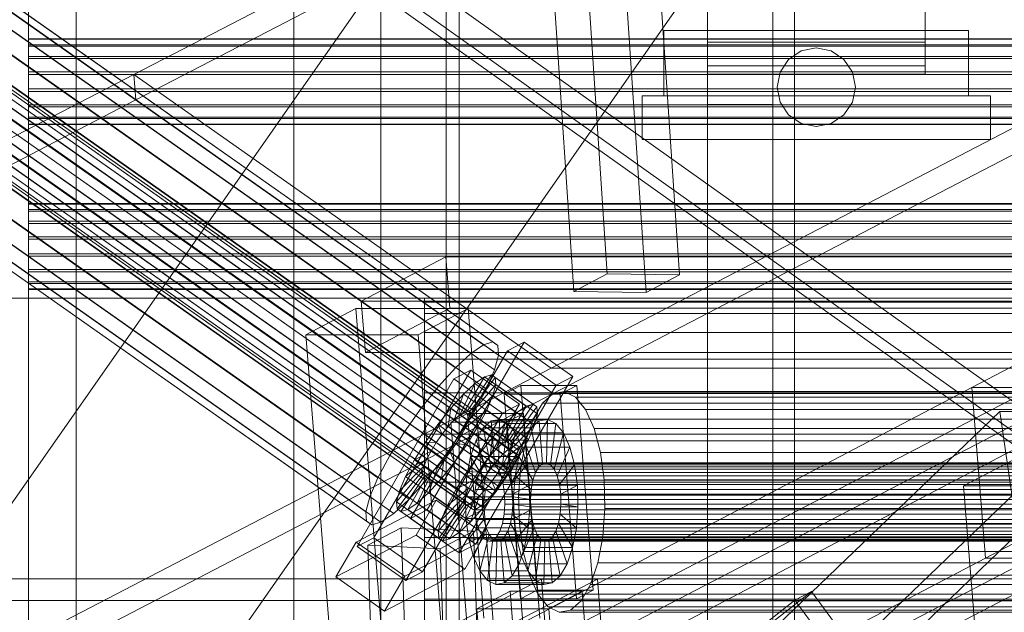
# Model space of a CAD drawing. Header units: millimetres. Extents: x -4738 to 65662, y -68080 to 6847.
# Tile 156 of 256: x -1498 to -1272, y -33972 to -33836. Entities that reach past the tile are written whole.
import ezdxf

# ---------------------------------------------------------------- set-up
doc = ezdxf.new("R2010")
doc.units = ezdxf.units.MM
for name, color, linetype, lineweight in [('COTAS_O', 1, 'Continuous', 0), ('frontal_briquetadora', 7, 'Continuous', 0), ('frontal_C03', 7, 'Continuous', 0), ('frontal_C10', 7, 'Continuous', 0), ('frontal_dosificador', 7, 'Continuous', 0), ('frontal_secador', 7, 'Continuous', 0), ('frontal_tolva', 7, 'Continuous', 0)]:
    doc.layers.add(name, color=color, linetype=linetype, lineweight=lineweight)
doc.dimstyles.new('R19_100', dxfattribs={"dimtxt": 250, "dimasz": 150, "dimexe": 150, "dimexo": 80, "dimgap": 100, "dimtad": 1, "dimtih": 1, "dimtoh": 1, "dimdsep": 46, "dimcen": 0.09, "dimadec": 0, "dimazin": 0, "dimtfac": 1, "dimtdec": 4, "dimtofl": 0, "dimtmove": 0, "dimatfit": 3, "dimfxl": 1, "dimtolj": 1, "dimtzin": 0, "dimarcsym": 0})

# ---------------------------------------------------------------- blocks, each defined once
blk = doc.blocks.new('DIM_R30_47')
at = {"layer": 'COTAS_O'}
for p, q in [((-1725, -31700), (-1025, -31700)), ((-1025, -31700), (-1070, -31850)), ((-1025, -34400), (-1025, -31700)), ((-1025, -31700), (-980, -31850)), ((-1025, -34400), (-1070, -34250)), ((-1025, -34400), (-980, -34250)), ((-1725, -34400), (-1025, -34400))]:
    blk.add_line(p, q, dxfattribs=at)
blk.add_text('2700 O', height=250, rotation=90, dxfattribs=at).set_placement((-1125, -33050))
blk = doc.blocks.new('DIM_R30_48')
at = {"layer": 'COTAS_O'}
for p, q in [((-1725, -33700), (-1575, -33655)), ((1725, -33700), (1575, -33655)), ((-1725, -34400), (-1725, -33700)), ((-1725, -33700), (1725, -33700)), ((-1725, -33700), (-1575, -33745)), ((1725, -33700), (1575, -33745)), ((1725, -34400), (1725, -33700))]:
    blk.add_line(p, q, dxfattribs=at)
blk.add_text('3450 O', height=250, dxfattribs=at).set_placement((0, -33600))
blk = doc.blocks.new('DIM_R30_53')
at = {"layer": 'COTAS_O'}
for p, q in [((-1480, -33670), (-780, -33670)), ((-780, -33670), (-825, -33820)), ((-780, -36000), (-780, -33670)), ((-780, -33670), (-735, -33820)), ((-780, -36000), (-825, -35850)), ((-780, -36000), (-735, -35850)), ((-1480, -36000), (-780, -36000))]:
    blk.add_line(p, q, dxfattribs=at)
blk.add_text('2330 O', height=250, rotation=90, dxfattribs=at).set_placement((-880, -34835))
blk = doc.blocks.new('DIM_R30_55')
at = {"layer": 'COTAS_O'}
for p, q in [((-1400, -33000), (-700, -33000)), ((-700, -33000), (-745, -33150)), ((-700, -36000), (-700, -33000)), ((-700, -33000), (-655, -33150)), ((-700, -36000), (-745, -35850)), ((-700, -36000), (-655, -35850)), ((-1400, -36000), (-700, -36000))]:
    blk.add_line(p, q, dxfattribs=at)
blk.add_text('3000 O', height=250, rotation=90, dxfattribs=at).set_placement((-800, -34500))

msp = doc.modelspace()

# ---------------------------------------------------------------- linework, layer by layer
at = {"layer": 'frontal_briquetadora'}
for p, q in [((-1405, -33900.878), (-1405, -33900)), ((-630, -33900), (-1405, -33900)), ((-1405, -33903.508), (-1405, -33900.878)), ((-630, -33900.878), (-1405, -33900.878)), ((-1405, -33907.878), (-1405, -33903.508)), ((-1260, -33903.508), (-1405, -33903.508)), ((-630, -33907.878), (-1405, -33907.878)), ((-1405, -33913.97), (-1405, -33907.878)), ((-1405, -33921.759), (-1405, -33913.97)), ((-630, -33913.97), (-1405, -33913.97)), ((-1405, -33931.209), (-1405, -33921.759)), ((-630, -33921.759), (-1405, -33921.759)), ((-1405, -33942.282), (-1405, -33931.209)), ((-630, -33931.209), (-1405, -33931.209)), ((-1405, -33954.93), (-1405, -33942.282)), ((-630, -33942.282), (-1405, -33942.282)), ((-1405, -33969.097), (-1405, -33954.93)), ((-630, -33954.93), (-1405, -33954.93)), ((-1405, -33984.725), (-1405, -33969.097)), ((-630, -33969.097), (-1405, -33969.097))]:
    msp.add_line(p, q, dxfattribs=at)
at = {"layer": 'frontal_C03'}
for p, q in [((-1496, -32259.264), (-1496, -34954.179)), ((-1435, -32259.264), (-1435, -34954.179)), ((-1435, -34958.077), (-1435, -32263.162)), ((-1435, -32742.595), (-1435, -35437.51)), ((-1496, -35441.408), (-1496, -32746.492)), ((-1435, -35441.408), (-1435, -32746.492)), ((-1485, -35988), (-1485, -33007.45)), ((-1415, -35988), (-1415, -33007.45)), ((-1485, -35988), (-1485, -33563.95)), ((-1415, -35988), (-1415, -33563.95)), ((-1496, -33841.761), (-1496, -33840.377)), ((-1496, -33840.377), (-1496, -33840.495)), ((1496, -33840.377), (-1496, -33840.377)), ((-1496, -33840.495), (-1496, -33842.096)), ((1496, -33840.495), (-1496, -33840.495)), ((-1496, -33844.435), (-1496, -33841.761)), ((1496, -33841.761), (-1496, -33841.761)), ((-1496, -33842.096), (-1496, -33844.937)), ((1496, -33842.096), (-1496, -33842.096)), ((-1496, -33847.994), (-1496, -33844.435)), ((1496, -33844.435), (-1496, -33844.435)), ((-1496, -33844.937), (-1496, -33848.585)), ((1496, -33844.937), (-1496, -33844.937)), ((-1496, -33851.894), (-1496, -33847.994)), ((-1496, -33847.994), (1496, -33847.994)), ((-1496, -33848.585), (-1496, -33852.485)), ((1496, -33848.585), (-1496, -33848.585)), ((-1496, -33855.542), (-1496, -33851.894)), ((1496, -33851.894), (-1496, -33851.894)), ((-1496, -33852.485), (-1496, -33856.043)), ((1496, -33852.485), (-1496, -33852.485)), ((-1496, -33858.383), (-1496, -33855.542)), ((1496, -33855.542), (-1496, -33855.542)), ((-1496, -33856.043), (-1496, -33858.718)), ((1496, -33856.043), (-1496, -33856.043)), ((-1496, -33859.984), (-1496, -33858.383)), ((1496, -33858.383), (-1496, -33858.383)), ((-1496, -33858.718), (-1496, -33860.101)), ((1496, -33858.718), (-1496, -33858.718)), ((-1496, -33860.101), (-1496, -33859.984)), ((1496, -33859.984), (-1496, -33859.984)), ((1496, -33860.101), (-1496, -33860.101)), ((-1496, -33879.622), (-1496, -33878.238)), ((-1496, -33878.238), (-1496, -33878.356)), ((1496, -33878.238), (-1496, -33878.238)), ((-1496, -33878.356), (-1496, -33879.957)), ((1496, -33878.356), (-1496, -33878.356)), ((-1496, -33882.297), (-1496, -33879.622)), ((1496, -33879.622), (-1496, -33879.622)), ((-1496, -33879.957), (-1496, -33882.798)), ((1496, -33879.957), (-1496, -33879.957)), ((-1496, -33885.855), (-1496, -33882.297)), ((1496, -33882.297), (-1496, -33882.297)), ((-1496, -33882.798), (-1496, -33886.446)), ((1496, -33882.798), (-1496, -33882.798)), ((-1496, -33889.755), (-1496, -33885.855)), ((-1496, -33885.855), (1496, -33885.855)), ((-1496, -33886.446), (-1496, -33890.346)), ((1496, -33886.446), (-1496, -33886.446)), ((-1496, -33893.403), (-1496, -33889.755)), ((1496, -33889.755), (-1496, -33889.755)), ((-1496, -33890.346), (-1496, -33893.905)), ((1496, -33890.346), (-1496, -33890.346)), ((-1496, -33896.244), (-1496, -33893.403)), ((1496, -33893.403), (-1496, -33893.403)), ((-1496, -33893.905), (-1496, -33896.579)), ((1496, -33893.905), (-1496, -33893.905)), ((-1496, -33897.845), (-1496, -33896.244)), ((1496, -33896.244), (-1496, -33896.244)), ((-1496, -33896.579), (-1496, -33897.963)), ((1496, -33896.579), (-1496, -33896.579)), ((-1496, -33897.963), (-1496, -33897.845)), ((1496, -33897.845), (-1496, -33897.845)), ((1496, -33897.963), (-1496, -33897.963))]:
    msp.add_line(p, q, dxfattribs=at)
at = {"layer": 'frontal_C10'}
for p, q in [((-819.886, -33679.922), (-1279.266, -33920.495)), ((-1376.27, -33695.899), (-1363.037, -33894.4)), ((-1346.449, -33894.65), (-1359.683, -33696.149)), ((-1370.693, -33898.41), (-1383.926, -33699.909)), ((-1354.106, -33898.66), (-1367.339, -33700.159)), ((-1276.132, -33959.683), (-816.753, -33719.11)), ((-1471.765, -33848.566), (-1242.002, -33729.188)), ((-1241.536, -33735.068), (-1471.298, -33854.446)), ((-1389.333, -33910.043), (-1569.022, -33783.568)), ((-1391.455, -33910.666), (-1571.144, -33784.192)), ((-1388.158, -33910.851), (-1567.847, -33784.376)), ((-1385.718, -33934.656), (-1594.158, -33787.946)), ((-1384.682, -33933.943), (-1593.122, -33787.233)), ((-1383.93, -33933.722), (-1592.37, -33787.012)), ((-1383.514, -33934.009), (-1591.954, -33787.298)), ((-1383.461, -33934.783), (-1591.901, -33788.072)), ((-1394.379, -33912.678), (-1574.068, -33786.204)), ((-1388.01, -33913.035), (-1567.699, -33786.56)), ((-1386.968, -33935.813), (-1595.408, -33789.103)), ((-1383.777, -33935.992), (-1592.216, -33789.281)), ((-1397.907, -33915.943), (-1577.596, -33789.468)), ((-1388.899, -33916.447), (-1568.589, -33789.972)), ((-1389.76, -33939.117), (-1598.199, -33792.406)), ((-1388.347, -33937.334), (-1596.786, -33790.624)), ((-1593.84, -33792.65), (-1385.4, -33939.361)), ((-1384.438, -33937.553), (-1592.877, -33790.843)), ((-1391.111, -33941.039), (-1599.551, -33794.328)), ((-1386.597, -33941.291), (-1595.037, -33794.581)), ((-1401.797, -33920.236), (-1581.486, -33793.762)), ((-1390.765, -33920.853), (-1570.455, -33794.379)), ((-1392.308, -33942.969), (-1600.748, -33796.259)), ((-1387.949, -33943.213), (-1596.388, -33796.503)), ((-1375.93, -33916.019), (-1146.168, -33796.641)), ((-1393.271, -33944.777), (-1601.71, -33798.066)), ((-1389.362, -33944.996), (-1597.801, -33798.285)), ((-1405.785, -33925.266), (-1585.474, -33798.792)), ((-1394.247, -33947.547), (-1602.687, -33800.837)), ((-1394.194, -33948.321), (-1602.634, -33801.611)), ((-1393.932, -33946.338), (-1602.371, -33799.628)), ((-1393.026, -33948.387), (-1601.466, -33801.676)), ((-1391.99, -33947.673), (-1600.43, -33800.963)), ((-1390.74, -33946.517), (-1599.18, -33799.806)), ((-1573.17, -33799.48), (-1393.48, -33925.955)), ((-1393.778, -33948.607), (-1602.218, -33801.897)), ((-1145.702, -33802.521), (-1375.464, -33921.899)), ((-1409.598, -33930.691), (-1589.288, -33804.216)), ((-1396.86, -33931.403), (-1576.55, -33804.929)), ((-1412.978, -33936.139), (-1592.668, -33809.665)), ((-1400.674, -33936.828), (-1580.363, -33810.353)), ((-1415.693, -33941.241), (-1595.383, -33814.766)), ((-1404.662, -33941.858), (-1584.351, -33815.383)), ((-1417.559, -33945.647), (-1597.249, -33819.173)), ((-1408.552, -33946.151), (-1588.241, -33819.677)), ((-1418.449, -33949.059), (-1598.138, -33822.585)), ((-1412.08, -33949.415), (-1591.769, -33822.941)), ((-1418.301, -33951.243), (-1597.99, -33824.769)), ((-1417.126, -33952.051), (-1596.815, -33825.577)), ((-1415.004, -33951.428), (-1594.693, -33824.953)), ((-1847.043, -34043.548), (-1471.765, -33848.566)), ((-1471.765, -33848.566), (-1375.93, -33916.019)), ((-1471.765, -33848.566), (-1471.298, -33854.446)), ((-1051.469, -33848.566), (-1426.748, -34043.548)), ((-1471.298, -33854.446), (-1846.577, -34049.429)), ((-1375.464, -33921.899), (-1471.298, -33854.446)), ((-1426.281, -34049.429), (-1051.002, -33854.446)), ((-1400.083, -33890.501), (-1419.53, -33900.685)), ((-617.66, -33890.501), (-1400.083, -33890.501)), ((-1400.083, -33890.501), (-1399.143, -33902.257)), ((-1370.693, -33898.41), (-1363.037, -33894.4)), ((-1363.037, -33894.4), (-1346.449, -33894.65)), ((-1346.449, -33894.65), (-1354.106, -33898.66)), ((-1354.106, -33898.66), (-1370.693, -33898.41)), ((-1419.53, -33900.685), (-637.107, -33900.685)), ((-1418.59, -33912.441), (-1419.53, -33900.685)), ((-1420.77, -33902.383), (-1432.255, -33908.397)), ((-1394.996, -33902.383), (-1420.77, -33902.383)), ((-1420.77, -33902.383), (-1413.706, -33990.73)), ((-1418.59, -33912.441), (-1399.143, -33902.257)), ((-1406.481, -33908.397), (-1394.996, -33902.383)), ((-1399.143, -33902.257), (-616.72, -33902.257)), ((-1387.932, -33990.73), (-1394.996, -33902.383)), ((-1432.255, -33908.397), (-1406.481, -33908.397)), ((-1425.19, -33996.744), (-1432.255, -33908.397)), ((-1406.481, -33908.397), (-1399.416, -33996.744)), ((-1382.111, -33910.068), (-1404.363, -33948.583)), ((-1391.455, -33910.666), (-1389.333, -33910.043)), ((-1389.333, -33910.043), (-1388.158, -33910.851)), ((-1382.111, -33910.068), (-1385.949, -33912.073)), ((-1370.931, -33917.938), (-1382.111, -33910.068)), ((-636.167, -33912.441), (-1418.59, -33912.441)), ((-1408.201, -33950.588), (-1385.949, -33912.073)), ((-1394.379, -33912.678), (-1391.455, -33910.666)), ((-1388.158, -33910.851), (-1388.01, -33913.035)), ((-1385.949, -33912.073), (-1374.769, -33919.942)), ((-1397.907, -33915.943), (-1394.379, -33912.678)), ((-1388.01, -33913.035), (-1388.899, -33916.447)), ((-1751.209, -34111.002), (-1375.93, -33916.019)), ((-1631.544, -34111.002), (-1256.266, -33916.019)), ((-1394.393, -33916.483), (-1416.645, -33954.999)), ((-1401.797, -33920.236), (-1397.907, -33915.943)), ((-1394.393, -33916.483), (-1398.231, -33918.488)), ((-1383.213, -33924.353), (-1394.393, -33916.483)), ((-1388.899, -33916.447), (-1390.765, -33920.853)), ((-1375.93, -33916.019), (-1256.266, -33916.019)), ((-1420.483, -33957.003), (-1398.231, -33918.488)), ((-1398.231, -33918.488), (-1387.051, -33926.358)), ((-1391.227, -33918.05), (-1395.863, -33926.074)), ((-1389.64, -33917.583), (-1395.111, -33925.853)), ((-1388.761, -33918.188), (-1394.695, -33926.139)), ((-1391.227, -33918.05), (-1393.415, -33919.555)), ((-1393.182, -33956.453), (-1370.931, -33917.938)), ((-1389.64, -33917.583), (-1391.227, -33918.05)), ((-1381.644, -33924.795), (-1391.227, -33918.05)), ((-1388.761, -33918.188), (-1389.64, -33917.583)), ((-1380.056, -33924.329), (-1389.64, -33917.583)), ((-1388.65, -33919.822), (-1388.761, -33918.188)), ((-1379.177, -33924.933), (-1388.761, -33918.188)), ((-1374.769, -33919.942), (-1370.931, -33917.938)), ((-1279.266, -33920.495), (-1738.645, -34161.068)), ((-1701.825, -34161.068), (-1242.446, -33920.495)), ((-1405.785, -33925.266), (-1401.797, -33920.236)), ((-1374.769, -33919.942), (-1397.02, -33958.458)), ((-1393.415, -33919.555), (-1396.899, -33926.787)), ((-1393.415, -33919.555), (-1396.053, -33921.997)), ((-1388.65, -33919.822), (-1394.642, -33926.913)), ((-1390.765, -33920.853), (-1393.48, -33925.955)), ((-1383.831, -33926.301), (-1393.415, -33919.555)), ((-1389.316, -33922.374), (-1388.65, -33919.822)), ((-1379.067, -33926.567), (-1388.65, -33919.822)), ((-1382.885, -33920.04), (-1386.713, -33922.045)), ((-1369.998, -33920.04), (-1382.885, -33920.04)), ((-1382.885, -33920.04), (-1379.125, -33967.065)), ((-1372.88, -33921.429), (-1375.464, -33921.899)), ((-1373.826, -33922.045), (-1369.998, -33920.04)), ((-1370.336, -33922.687), (-1372.88, -33921.429)), ((-1133.55, -33921.429), (-1372.88, -33921.429)), ((-1366.238, -33967.065), (-1369.998, -33920.04)), ((-1279.266, -33920.495), (-1242.446, -33920.495)), ((-1276.132, -33959.683), (-1279.266, -33920.495)), ((-1375.464, -33921.899), (-1750.743, -34116.882)), ((-1255.799, -33921.899), (-1631.078, -34116.882)), ((-1396.053, -33921.997), (-1398.963, -33925.209)), ((-1396.053, -33921.997), (-1398.149, -33927.943)), ((-1386.47, -33928.742), (-1396.053, -33921.997)), ((-1389.316, -33922.374), (-1394.957, -33928.122)), ((-1390.711, -33925.67), (-1389.316, -33922.374)), ((-1379.732, -33929.119), (-1389.316, -33922.374)), ((-1386.713, -33922.045), (-1373.826, -33922.045)), ((-1382.953, -33969.07), (-1386.713, -33922.045)), ((-1375.464, -33921.899), (-1377.913, -33924.065)), ((-1255.799, -33921.899), (-1375.464, -33921.899)), ((-1136.135, -33921.899), (-1375.464, -33921.899)), ((-1373.826, -33922.045), (-1370.066, -33969.07)), ((-1368.006, -33925.586), (-1370.336, -33922.687)), ((-1131.006, -33922.687), (-1370.336, -33922.687)), ((-1272.854, -33926.045), (-1717.35, -34352.76)), ((-1694.337, -34352.76), (-1249.842, -33926.045)), ((-1409.598, -33930.691), (-1405.785, -33925.266)), ((-1405.464, -33962.868), (-1383.213, -33924.353)), ((-1398.963, -33925.209), (-1401.946, -33928.971)), ((-1398.963, -33925.209), (-1399.527, -33929.465)), ((-1389.38, -33931.954), (-1398.963, -33925.209)), ((-1396.899, -33926.787), (-1395.863, -33926.074)), ((-1393.48, -33925.955), (-1396.86, -33931.403)), ((-1395.863, -33926.074), (-1395.111, -33925.853)), ((-1395.863, -33926.074), (-1386.279, -33932.819)), ((-1390.711, -33925.67), (-1395.618, -33929.684)), ((-1395.111, -33925.853), (-1394.695, -33926.139)), ((-1395.111, -33925.853), (-1385.527, -33932.598)), ((-1392.742, -33929.486), (-1390.711, -33925.67)), ((-1381.128, -33932.416), (-1390.711, -33925.67)), ((-1387.051, -33926.358), (-1383.213, -33924.353)), ((-1386.279, -33932.819), (-1381.644, -33924.795)), ((-1385.527, -33932.598), (-1380.056, -33924.329)), ((-1385.111, -33932.885), (-1379.177, -33924.933)), ((-1383.831, -33926.301), (-1381.644, -33924.795)), ((-1381.644, -33924.795), (-1380.056, -33924.329)), ((-1377.913, -33924.065), (-1380.059, -33927.779)), ((-1380.056, -33924.329), (-1379.177, -33924.933)), ((-1379.177, -33924.933), (-1379.067, -33926.567)), ((-1138.583, -33924.065), (-1377.913, -33924.065)), ((-1366.048, -33929.931), (-1368.006, -33925.586)), ((-1128.676, -33925.586), (-1368.006, -33925.586)), ((-1272.854, -33926.045), (-1249.842, -33926.045)), ((-1268.737, -33954.133), (-1272.854, -33926.045)), ((-1387.051, -33926.358), (-1409.302, -33964.873)), ((-1399.527, -33929.465), (-1398.149, -33927.943)), ((-1395.135, -33926.455), (-1398.964, -33928.46)), ((-1398.149, -33927.943), (-1396.899, -33926.787)), ((-1398.149, -33927.943), (-1388.565, -33934.689)), ((-1396.899, -33926.787), (-1387.316, -33933.532)), ((-1394.957, -33928.122), (-1395.618, -33929.684)), ((-1382.248, -33926.455), (-1395.135, -33926.455)), ((-1395.135, -33926.455), (-1391.375, -33973.481)), ((-1394.642, -33926.913), (-1394.957, -33928.122)), ((-1394.957, -33928.122), (-1385.374, -33934.867)), ((-1394.695, -33926.139), (-1394.642, -33926.913)), ((-1394.695, -33926.139), (-1385.111, -33932.885)), ((-1394.642, -33926.913), (-1385.059, -33933.658)), ((-1389.691, -33928.169), (-1391.522, -33929.789)), ((-1387.757, -33927.817), (-1389.691, -33928.169)), ((-1389.691, -33928.169), (-1388.907, -33937.966)), ((-1378.645, -33928.169), (-1389.691, -33928.169)), ((-1387.757, -33927.817), (-1387.991, -33937.799)), ((-1385.854, -33928.758), (-1387.757, -33927.817)), ((-1376.711, -33927.817), (-1387.757, -33927.817)), ((-1387.316, -33933.532), (-1383.831, -33926.301)), ((-1386.47, -33928.742), (-1383.831, -33926.301)), ((-1386.077, -33928.46), (-1382.248, -33926.455)), ((-1385.059, -33933.658), (-1379.067, -33926.567)), ((-1378.488, -33973.481), (-1382.248, -33926.455)), ((-1380.059, -33927.779), (-1381.757, -33932.788)), ((-1380.476, -33929.789), (-1378.645, -33928.169)), ((-1140.73, -33927.779), (-1380.059, -33927.779)), ((-1379.067, -33926.567), (-1379.732, -33929.119)), ((-1378.645, -33928.169), (-1376.711, -33927.817)), ((-1377.861, -33937.966), (-1378.645, -33928.169)), ((-1376.945, -33937.799), (-1376.711, -33927.817)), ((-1376.711, -33927.817), (-1374.808, -33928.758)), ((-1401.946, -33928.971), (-1404.799, -33933.029)), ((-1401.946, -33928.971), (-1400.94, -33931.247)), ((-1392.363, -33935.717), (-1401.946, -33928.971)), ((-1400.94, -33931.247), (-1399.527, -33929.465)), ((-1399.527, -33929.465), (-1389.944, -33936.21)), ((-1398.964, -33928.46), (-1386.077, -33928.46)), ((-1395.203, -33975.486), (-1398.964, -33928.46)), ((-1396.581, -33931.491), (-1392.742, -33929.486)), ((-1395.618, -33929.684), (-1396.581, -33931.491)), ((-1395.618, -33929.684), (-1386.035, -33936.429)), ((-1395.271, -33933.562), (-1392.742, -33929.486)), ((-1391.522, -33929.789), (-1393.128, -33932.567)), ((-1392.742, -33929.486), (-1383.159, -33936.232)), ((-1391.522, -33929.789), (-1389.775, -33938.733)), ((-1380.476, -33929.789), (-1391.522, -33929.789)), ((-1389.38, -33931.954), (-1386.47, -33928.742)), ((-1388.565, -33934.689), (-1386.47, -33928.742)), ((-1385.854, -33928.758), (-1387.09, -33938.245)), ((-1386.077, -33928.46), (-1382.316, -33975.486)), ((-1384.111, -33930.927), (-1385.854, -33928.758)), ((-1374.808, -33928.758), (-1385.854, -33928.758)), ((-1385.374, -33934.867), (-1379.732, -33929.119)), ((-1382.082, -33932.567), (-1380.476, -33929.789)), ((-1379.732, -33929.119), (-1381.128, -33932.416)), ((-1378.729, -33938.733), (-1380.476, -33929.789)), ((-1376.044, -33938.245), (-1374.808, -33928.758)), ((-1374.808, -33928.758), (-1373.065, -33930.927)), ((-1364.597, -33935.424), (-1366.048, -33929.931)), ((-1126.719, -33929.931), (-1366.048, -33929.931)), ((-1412.978, -33936.139), (-1409.598, -33930.691)), ((-1402.292, -33933.169), (-1400.94, -33931.247)), ((-1400.94, -33931.247), (-1391.357, -33937.993)), ((-1396.86, -33931.403), (-1400.674, -33936.828)), ((-1396.581, -33931.491), (-1397.778, -33933.422)), ((-1386.997, -33938.236), (-1396.581, -33931.491)), ((-1393.128, -33932.567), (-1394.398, -33936.314)), ((-1393.128, -33932.567), (-1390.535, -33940.049)), ((-1382.082, -33932.567), (-1393.128, -33932.567)), ((-1392.363, -33935.717), (-1389.38, -33931.954)), ((-1389.944, -33936.21), (-1389.38, -33931.954)), ((-1386.279, -33932.819), (-1387.316, -33933.532)), ((-1385.527, -33932.598), (-1386.279, -33932.819)), ((-1384.111, -33930.927), (-1386.264, -33939.272)), ((-1386.035, -33936.429), (-1381.128, -33932.416)), ((-1385.111, -33932.885), (-1385.527, -33932.598)), ((-1385.059, -33933.658), (-1385.111, -33932.885)), ((-1382.647, -33934.177), (-1384.111, -33930.927)), ((-1373.065, -33930.927), (-1384.111, -33930.927)), ((-1383.352, -33936.314), (-1382.082, -33932.567)), ((-1381.128, -33932.416), (-1383.159, -33936.232)), ((-1381.757, -33932.788), (-1382.89, -33938.751)), ((-1379.489, -33940.049), (-1382.082, -33932.567)), ((-1142.427, -33932.788), (-1381.757, -33932.788)), ((-1375.218, -33939.272), (-1373.065, -33930.927)), ((-1373.065, -33930.927), (-1371.601, -33934.177)), ((-1404.799, -33933.029), (-1407.327, -33937.104)), ((-1407.327, -33937.104), (-1403.489, -33935.1)), ((-1404.799, -33933.029), (-1402.292, -33933.169)), ((-1395.216, -33939.774), (-1404.799, -33933.029)), ((-1404.451, -33936.907), (-1403.489, -33935.1)), ((-1403.489, -33935.1), (-1402.292, -33933.169)), ((-1403.489, -33935.1), (-1393.906, -33941.845)), ((-1402.292, -33933.169), (-1392.708, -33939.914)), ((-1397.778, -33933.422), (-1399.129, -33935.344)), ((-1398.123, -33937.619), (-1395.271, -33933.562)), ((-1395.271, -33933.562), (-1397.778, -33933.422)), ((-1397.778, -33933.422), (-1388.195, -33940.167)), ((-1385.687, -33940.307), (-1395.271, -33933.562)), ((-1388.565, -33934.689), (-1389.944, -33936.21)), ((-1387.316, -33933.532), (-1388.565, -33934.689)), ((-1386.968, -33935.813), (-1385.718, -33934.656)), ((-1386.035, -33936.429), (-1385.374, -33934.867)), ((-1385.718, -33934.656), (-1384.682, -33933.943)), ((-1382.647, -33934.177), (-1385.571, -33940.812)), ((-1385.374, -33934.867), (-1385.059, -33933.658)), ((-1384.682, -33933.943), (-1383.93, -33933.722)), ((-1383.93, -33933.722), (-1383.514, -33934.009)), ((-1383.461, -33934.783), (-1383.777, -33935.992)), ((-1383.514, -33934.009), (-1383.461, -33934.783)), ((-1381.562, -33938.286), (-1382.647, -33934.177)), ((-1371.601, -33934.177), (-1382.647, -33934.177)), ((-1374.525, -33940.812), (-1371.601, -33934.177)), ((-1371.601, -33934.177), (-1370.516, -33938.286)), ((-1415.693, -33941.241), (-1412.978, -33936.139)), ((-1409.358, -33940.921), (-1404.451, -33936.907)), ((-1407.327, -33937.104), (-1409.358, -33940.921)), ((-1397.744, -33943.85), (-1407.327, -33937.104)), ((-1405.112, -33938.469), (-1404.451, -33936.907)), ((-1400.674, -33936.828), (-1404.662, -33941.858)), ((-1404.451, -33936.907), (-1394.868, -33943.653)), ((-1400.542, -33937.126), (-1401.921, -33938.647)), ((-1401.106, -33941.382), (-1400.542, -33937.126)), ((-1399.129, -33935.344), (-1400.542, -33937.126)), ((-1400.542, -33937.126), (-1390.959, -33943.871)), ((-1398.123, -33937.619), (-1399.129, -33935.344)), ((-1399.129, -33935.344), (-1389.546, -33942.089)), ((-1394.398, -33936.314), (-1395.245, -33940.775)), ((-1395.216, -33939.774), (-1392.363, -33935.717)), ((-1394.398, -33936.314), (-1391.137, -33941.824)), ((-1383.352, -33936.314), (-1394.398, -33936.314)), ((-1391.357, -33937.993), (-1392.363, -33935.717)), ((-1389.944, -33936.21), (-1391.357, -33937.993)), ((-1389.76, -33939.117), (-1388.347, -33937.334)), ((-1388.347, -33937.334), (-1386.968, -33935.813)), ((-1383.159, -33936.232), (-1386.997, -33938.236)), ((-1386.997, -33938.236), (-1386.035, -33936.429)), ((-1383.159, -33936.232), (-1385.687, -33940.307)), ((-1383.777, -33935.992), (-1384.438, -33937.553)), ((-1384.199, -33940.775), (-1383.352, -33936.314)), ((-1380.091, -33941.824), (-1383.352, -33936.314)), ((-1363.751, -33941.691), (-1364.597, -33935.424)), ((-1125.268, -33935.424), (-1364.597, -33935.424)), ((-1269.656, -33937.082), (-1281.14, -33943.096)), ((-1411.419, -33946.769), (-1405.428, -33939.678)), ((-1410.754, -33944.217), (-1405.112, -33938.469)), ((-1405.428, -33939.678), (-1405.112, -33938.469)), ((-1405.428, -33939.678), (-1395.844, -33946.423)), ((-1405.375, -33940.452), (-1405.428, -33939.678)), ((-1405.112, -33938.469), (-1395.529, -33945.214)), ((-1404.016, -33944.594), (-1401.921, -33938.647)), ((-1401.921, -33938.647), (-1403.171, -33939.804)), ((-1401.921, -33938.647), (-1392.337, -33945.393)), ((-1401.106, -33941.382), (-1398.123, -33937.619)), ((-1388.54, -33944.365), (-1398.123, -33937.619)), ((-1391.357, -33937.993), (-1392.708, -33939.914)), ((-1391.616, -33938.733), (-1392.376, -33940.049)), ((-1390.748, -33937.966), (-1391.616, -33938.733)), ((-1119.149, -33938.733), (-1391.616, -33938.733)), ((-1391.111, -33941.039), (-1389.76, -33939.117)), ((-1389.832, -33937.799), (-1390.748, -33937.966)), ((-1118.281, -33937.966), (-1390.748, -33937.966)), ((-1390.535, -33940.049), (-1389.775, -33938.733)), ((-1388.931, -33938.245), (-1389.832, -33937.799)), ((-1117.365, -33937.799), (-1389.832, -33937.799)), ((-1389.775, -33938.733), (-1388.907, -33937.966)), ((-1389.775, -33938.733), (-1378.729, -33938.733)), ((-1388.105, -33939.272), (-1388.931, -33938.245)), ((-1116.464, -33938.245), (-1388.931, -33938.245)), ((-1388.907, -33937.966), (-1387.991, -33937.799)), ((-1388.907, -33937.966), (-1377.861, -33937.966)), ((-1388.195, -33940.167), (-1386.997, -33938.236)), ((-1387.412, -33940.812), (-1388.105, -33939.272)), ((-1115.638, -33939.272), (-1388.105, -33939.272)), ((-1387.991, -33937.799), (-1387.09, -33938.245)), ((-1387.991, -33937.799), (-1376.945, -33937.799)), ((-1387.09, -33938.245), (-1386.264, -33939.272)), ((-1387.09, -33938.245), (-1376.044, -33938.245)), ((-1385.4, -33939.361), (-1386.597, -33941.291)), ((-1386.264, -33939.272), (-1385.571, -33940.812)), ((-1386.264, -33939.272), (-1375.218, -33939.272)), ((-1384.438, -33937.553), (-1385.4, -33939.361)), ((-1381.562, -33938.286), (-1385.057, -33942.758)), ((-1382.89, -33938.751), (-1383.381, -33945.261)), ((-1143.561, -33938.751), (-1382.89, -33938.751)), ((-1380.929, -33942.974), (-1381.562, -33938.286)), ((-1370.516, -33938.286), (-1381.562, -33938.286)), ((-1378.729, -33938.733), (-1379.489, -33940.049)), ((-1377.861, -33937.966), (-1378.729, -33938.733)), ((-1376.945, -33937.799), (-1377.861, -33937.966)), ((-1376.044, -33938.245), (-1376.945, -33937.799)), ((-1375.218, -33939.272), (-1376.044, -33938.245)), ((-1374.525, -33940.812), (-1375.218, -33939.272)), ((-1374.011, -33942.758), (-1370.516, -33938.286)), ((-1370.516, -33938.286), (-1369.883, -33942.974)), ((-1417.559, -33945.647), (-1415.693, -33941.241)), ((-1411.309, -33948.403), (-1405.375, -33940.452)), ((-1409.358, -33940.921), (-1410.754, -33944.217)), ((-1410.43, -33949.007), (-1404.959, -33940.738)), ((-1399.775, -33947.666), (-1409.358, -33940.921)), ((-1408.843, -33948.541), (-1404.207, -33940.517)), ((-1404.662, -33941.858), (-1408.552, -33946.151)), ((-1406.655, -33947.036), (-1403.171, -33939.804)), ((-1405.375, -33940.452), (-1395.792, -33947.197)), ((-1404.959, -33940.738), (-1405.375, -33940.452)), ((-1404.207, -33940.517), (-1404.959, -33940.738)), ((-1404.959, -33940.738), (-1395.375, -33947.483)), ((-1403.171, -33939.804), (-1404.207, -33940.517)), ((-1404.207, -33940.517), (-1394.624, -33947.262)), ((-1404.016, -33944.594), (-1401.106, -33941.382)), ((-1403.171, -33939.804), (-1393.587, -33946.549)), ((-1391.523, -33948.128), (-1401.106, -33941.382)), ((-1397.744, -33943.85), (-1395.216, -33939.774)), ((-1393.906, -33941.845), (-1397.744, -33943.85)), ((-1395.245, -33940.775), (-1395.613, -33945.645)), ((-1395.245, -33940.775), (-1391.538, -33943.937)), ((-1384.199, -33940.775), (-1395.245, -33940.775)), ((-1392.708, -33939.914), (-1395.216, -33939.774)), ((-1393.906, -33941.845), (-1394.868, -33943.653)), ((-1392.708, -33939.914), (-1393.906, -33941.845)), ((-1392.978, -33941.824), (-1393.379, -33943.937)), ((-1392.376, -33940.049), (-1392.978, -33941.824)), ((-1120.511, -33941.824), (-1392.978, -33941.824)), ((-1119.909, -33940.049), (-1392.376, -33940.049)), ((-1392.308, -33942.969), (-1391.111, -33941.039)), ((-1391.538, -33943.937), (-1391.137, -33941.824)), ((-1391.137, -33941.824), (-1390.535, -33940.049)), ((-1391.137, -33941.824), (-1380.091, -33941.824)), ((-1390.535, -33940.049), (-1379.489, -33940.049)), ((-1389.546, -33942.089), (-1388.195, -33940.167)), ((-1385.687, -33940.307), (-1388.54, -33944.365)), ((-1388.195, -33940.167), (-1385.687, -33940.307)), ((-1386.597, -33941.291), (-1387.949, -33943.213)), ((-1386.898, -33942.758), (-1387.412, -33940.812)), ((-1114.945, -33940.812), (-1387.412, -33940.812)), ((-1385.571, -33940.812), (-1385.057, -33942.758)), ((-1385.571, -33940.812), (-1374.525, -33940.812)), ((-1384.567, -33945.645), (-1384.199, -33940.775)), ((-1380.492, -33943.937), (-1384.199, -33940.775)), ((-1380.091, -33941.824), (-1380.492, -33943.937)), ((-1379.489, -33940.049), (-1380.091, -33941.824)), ((-1374.011, -33942.758), (-1374.525, -33940.812)), ((-1363.567, -33948.305), (-1363.751, -33941.691)), ((-1363.751, -33941.691), (-1124.421, -33941.691)), ((-1410.754, -33944.217), (-1411.419, -33946.769)), ((-1401.171, -33950.962), (-1410.754, -33944.217)), ((-1394.868, -33943.653), (-1399.775, -33947.666)), ((-1399.775, -33947.666), (-1397.744, -33943.85)), ((-1394.868, -33943.653), (-1395.529, -33945.214)), ((-1393.379, -33943.937), (-1393.554, -33946.244)), ((-1120.912, -33943.937), (-1393.379, -33943.937)), ((-1393.271, -33944.777), (-1392.308, -33942.969)), ((-1392.337, -33945.393), (-1390.959, -33943.871)), ((-1391.713, -33946.244), (-1391.538, -33943.937)), ((-1391.538, -33943.937), (-1380.492, -33943.937)), ((-1390.959, -33943.871), (-1391.523, -33948.128)), ((-1390.959, -33943.871), (-1389.546, -33942.089)), ((-1389.546, -33942.089), (-1388.54, -33944.365)), ((-1387.949, -33943.213), (-1389.362, -33944.996)), ((-1386.598, -33944.979), (-1386.898, -33942.758)), ((-1114.43, -33942.758), (-1386.898, -33942.758)), ((-1385.057, -33942.758), (-1384.757, -33944.979)), ((-1385.057, -33942.758), (-1374.011, -33942.758)), ((-1384.757, -33944.979), (-1380.929, -33942.974)), ((-1380.929, -33942.974), (-1369.883, -33942.974)), ((-1380.791, -33947.922), (-1380.929, -33942.974)), ((-1380.492, -33943.937), (-1380.667, -33946.244)), ((-1373.711, -33944.979), (-1374.011, -33942.758)), ((-1369.883, -33942.974), (-1373.711, -33944.979)), ((-1369.883, -33942.974), (-1369.745, -33947.922)), ((-1281.14, -33943.096), (-1248.923, -33943.096)), ((-1266.256, -34129.239), (-1281.14, -33943.096)), ((-1402.284, -33946.377), (-1420.707, -33956)), ((-1418.449, -33949.059), (-1417.559, -33945.647)), ((-1408.552, -33946.151), (-1412.08, -33949.415)), ((-1402.284, -33946.377), (-1406.92, -33954.401)), ((-1406.655, -33947.036), (-1404.016, -33944.594)), ((-1394.433, -33951.339), (-1404.016, -33944.594)), ((-1391.103, -33954.247), (-1402.284, -33946.377)), ((-1395.844, -33946.423), (-1401.836, -33953.514)), ((-1395.529, -33945.214), (-1401.171, -33950.962)), ((-1395.529, -33945.214), (-1395.844, -33946.423)), ((-1395.844, -33946.423), (-1395.792, -33947.197)), ((-1395.613, -33945.645), (-1391.713, -33946.244)), ((-1384.567, -33945.645), (-1395.613, -33945.645)), ((-1395.613, -33945.645), (-1395.476, -33950.592)), ((-1392.337, -33945.393), (-1394.433, -33951.339)), ((-1394.247, -33947.547), (-1393.932, -33946.338)), ((-1393.932, -33946.338), (-1393.271, -33944.777)), ((-1393.587, -33946.549), (-1392.337, -33945.393)), ((-1393.554, -33946.244), (-1393.488, -33948.587)), ((-1121.086, -33946.244), (-1393.554, -33946.244)), ((-1391.713, -33946.244), (-1380.667, -33946.244)), ((-1391.647, -33948.587), (-1391.713, -33946.244)), ((-1388.54, -33944.365), (-1391.523, -33948.128)), ((-1389.362, -33944.996), (-1390.74, -33946.517)), ((-1386.533, -33947.322), (-1386.598, -33944.979)), ((-1386.598, -33944.979), (-1114.131, -33944.979)), ((-1373.711, -33944.979), (-1384.757, -33944.979)), ((-1384.757, -33944.979), (-1384.692, -33947.322)), ((-1380.667, -33946.244), (-1384.567, -33945.645)), ((-1384.43, -33950.592), (-1384.567, -33945.645)), ((-1383.381, -33945.261), (-1383.198, -33951.875)), ((-1144.052, -33945.261), (-1383.381, -33945.261)), ((-1380.667, -33946.244), (-1380.602, -33948.587)), ((-1373.646, -33947.322), (-1373.711, -33944.979)), ((-1401.836, -33953.514), (-1411.419, -33946.769)), ((-1411.419, -33946.769), (-1411.309, -33948.403)), ((-1401.725, -33955.148), (-1411.309, -33948.403)), ((-1411.309, -33948.403), (-1410.43, -33949.007)), ((-1410.43, -33949.007), (-1408.843, -33948.541)), ((-1408.843, -33948.541), (-1406.655, -33947.036)), ((-1399.259, -33955.286), (-1408.843, -33948.541)), ((-1408.201, -33950.588), (-1404.363, -33948.583)), ((-1397.072, -33953.781), (-1406.655, -33947.036)), ((-1404.363, -33948.583), (-1393.182, -33956.453)), ((-1395.792, -33947.197), (-1401.725, -33955.148)), ((-1401.171, -33950.962), (-1399.775, -33947.666)), ((-1395.375, -33947.483), (-1400.846, -33955.753)), ((-1394.624, -33947.262), (-1399.259, -33955.286)), ((-1393.587, -33946.549), (-1397.072, -33953.781)), ((-1395.792, -33947.197), (-1395.375, -33947.483)), ((-1395.476, -33950.592), (-1391.647, -33948.587)), ((-1395.375, -33947.483), (-1394.624, -33947.262)), ((-1394.624, -33947.262), (-1393.587, -33946.549)), ((-1391.523, -33948.128), (-1394.433, -33951.339)), ((-1394.194, -33948.321), (-1394.247, -33947.547)), ((-1393.778, -33948.607), (-1394.194, -33948.321)), ((-1393.026, -33948.387), (-1393.778, -33948.607)), ((-1393.488, -33948.587), (-1393.189, -33950.808)), ((-1121.021, -33948.587), (-1393.488, -33948.587)), ((-1391.99, -33947.673), (-1393.026, -33948.387)), ((-1390.74, -33946.517), (-1391.99, -33947.673)), ((-1391.647, -33948.587), (-1380.602, -33948.587)), ((-1391.348, -33950.808), (-1391.647, -33948.587)), ((-1386.707, -33949.629), (-1386.533, -33947.322)), ((-1114.066, -33947.322), (-1386.533, -33947.322)), ((-1384.692, -33947.322), (-1384.866, -33949.629)), ((-1380.791, -33947.922), (-1384.692, -33947.322)), ((-1384.692, -33947.322), (-1373.646, -33947.322)), ((-1380.602, -33948.587), (-1384.43, -33950.592)), ((-1381.159, -33952.791), (-1380.791, -33947.922)), ((-1369.745, -33947.922), (-1380.791, -33947.922)), ((-1380.602, -33948.587), (-1380.302, -33950.808)), ((-1373.82, -33949.629), (-1373.646, -33947.322)), ((-1373.646, -33947.322), (-1369.745, -33947.922)), ((-1369.745, -33947.922), (-1370.113, -33952.791)), ((-1364.058, -33954.815), (-1363.567, -33948.305)), ((-1124.238, -33948.305), (-1363.567, -33948.305)), ((-1418.301, -33951.243), (-1418.449, -33949.059)), ((-1412.08, -33949.415), (-1415.004, -33951.428)), ((-1400.846, -33955.753), (-1410.43, -33949.007)), ((-1397.02, -33958.458), (-1408.201, -33950.588)), ((-1401.836, -33953.514), (-1401.171, -33950.962)), ((-1384.43, -33950.592), (-1395.476, -33950.592)), ((-1395.476, -33950.592), (-1394.843, -33955.28)), ((-1394.843, -33955.28), (-1391.348, -33950.808)), ((-1393.189, -33950.808), (-1392.674, -33952.754)), ((-1120.721, -33950.808), (-1393.189, -33950.808)), ((-1391.348, -33950.808), (-1380.302, -33950.808)), ((-1390.833, -33952.754), (-1391.348, -33950.808)), ((-1387.108, -33951.742), (-1386.707, -33949.629)), ((-1114.24, -33949.629), (-1386.707, -33949.629)), ((-1384.866, -33949.629), (-1385.267, -33951.742)), ((-1381.159, -33952.791), (-1384.866, -33949.629)), ((-1384.866, -33949.629), (-1373.82, -33949.629)), ((-1383.797, -33955.28), (-1384.43, -33950.592)), ((-1380.302, -33950.808), (-1383.797, -33955.28)), ((-1380.302, -33950.808), (-1379.787, -33952.754)), ((-1374.221, -33951.742), (-1373.82, -33949.629)), ((-1373.82, -33949.629), (-1370.113, -33952.791)), ((-1417.126, -33952.051), (-1418.301, -33951.243)), ((-1410.385, -33952.711), (-1418.041, -33956.722)), ((-1415.004, -33951.428), (-1417.126, -33952.051)), ((-1393.769, -33953.525), (-1410.385, -33952.711)), ((-1410.385, -33952.711), (-1408.16, -34013.539)), ((-1394.433, -33951.339), (-1397.072, -33953.781)), ((-1393.757, -33959.389), (-1390.833, -33952.754)), ((-1392.674, -33952.754), (-1391.981, -33954.294)), ((-1120.207, -33952.754), (-1392.674, -33952.754)), ((-1390.833, -33952.754), (-1379.787, -33952.754)), ((-1390.14, -33954.294), (-1390.833, -33952.754)), ((-1387.71, -33953.517), (-1387.108, -33951.742)), ((-1114.641, -33951.742), (-1387.108, -33951.742)), ((-1385.267, -33951.742), (-1385.869, -33953.517)), ((-1382.007, -33957.252), (-1385.267, -33951.742)), ((-1385.267, -33951.742), (-1374.221, -33951.742)), ((-1383.198, -33951.875), (-1382.351, -33958.142)), ((-1143.868, -33951.875), (-1383.198, -33951.875)), ((-1379.787, -33952.754), (-1382.711, -33959.389)), ((-1382.007, -33957.252), (-1381.159, -33952.791)), ((-1370.113, -33952.791), (-1381.159, -33952.791)), ((-1379.787, -33952.754), (-1379.094, -33954.294)), ((-1374.823, -33953.517), (-1374.221, -33951.742)), ((-1374.221, -33951.742), (-1370.961, -33957.252)), ((-1370.113, -33952.791), (-1370.961, -33957.252)), ((-1713.232, -34380.849), (-1268.737, -33954.133)), ((-1425.343, -33964.024), (-1406.92, -33954.401)), ((-1420.483, -33957.003), (-1416.645, -33954.999)), ((-1416.645, -33954.999), (-1405.464, -33962.868)), ((-1409.526, -33963.869), (-1391.103, -33954.247)), ((-1406.92, -33954.401), (-1395.739, -33962.271)), ((-1401.725, -33955.148), (-1401.836, -33953.514)), ((-1400.846, -33955.753), (-1401.725, -33955.148)), ((-1401.425, -33957.535), (-1393.769, -33953.525)), ((-1399.259, -33955.286), (-1400.846, -33955.753)), ((-1397.072, -33953.781), (-1399.259, -33955.286)), ((-1395.739, -33962.271), (-1391.103, -33954.247)), ((-1383.797, -33955.28), (-1394.843, -33955.28)), ((-1394.843, -33955.28), (-1393.757, -33959.389)), ((-1391.544, -34014.352), (-1393.769, -33953.525)), ((-1392.293, -33962.639), (-1390.14, -33954.294)), ((-1391.981, -33954.294), (-1391.155, -33955.321)), ((-1119.514, -33954.294), (-1391.981, -33954.294)), ((-1391.155, -33955.321), (-1390.254, -33955.767)), ((-1118.688, -33955.321), (-1391.155, -33955.321)), ((-1390.55, -33964.808), (-1389.314, -33955.321)), ((-1390.14, -33954.294), (-1379.094, -33954.294)), ((-1389.314, -33955.321), (-1390.14, -33954.294)), ((-1389.338, -33955.6), (-1388.47, -33954.833)), ((-1389.314, -33955.321), (-1378.268, -33955.321)), ((-1388.413, -33955.767), (-1389.314, -33955.321)), ((-1388.47, -33954.833), (-1387.71, -33953.517)), ((-1116.003, -33954.833), (-1388.47, -33954.833)), ((-1115.243, -33953.517), (-1387.71, -33953.517)), ((-1386.629, -33954.833), (-1387.497, -33955.6)), ((-1385.869, -33953.517), (-1386.629, -33954.833)), ((-1384.882, -33963.777), (-1386.629, -33954.833)), ((-1386.629, -33954.833), (-1375.583, -33954.833)), ((-1383.276, -33960.999), (-1385.869, -33953.517)), ((-1385.869, -33953.517), (-1374.823, -33953.517)), ((-1382.711, -33959.389), (-1383.797, -33955.28)), ((-1379.094, -33954.294), (-1381.247, -33962.639)), ((-1378.268, -33955.321), (-1379.504, -33964.808)), ((-1379.094, -33954.294), (-1378.268, -33955.321)), ((-1378.268, -33955.321), (-1377.367, -33955.767)), ((-1376.451, -33955.6), (-1375.583, -33954.833)), ((-1375.583, -33954.833), (-1374.823, -33953.517)), ((-1375.583, -33954.833), (-1373.836, -33963.777)), ((-1374.823, -33953.517), (-1372.23, -33960.999)), ((-1365.192, -33960.778), (-1364.058, -33954.815)), ((-1124.729, -33954.815), (-1364.058, -33954.815)), ((-1425.343, -33964.024), (-1420.707, -33956)), ((-1420.707, -33956), (-1409.526, -33963.869)), ((-1409.302, -33964.873), (-1420.483, -33957.003)), ((-1418.041, -33956.722), (-1401.425, -33957.535)), ((-1415.816, -34017.549), (-1418.041, -33956.722)), ((-1399.2, -34018.363), (-1401.425, -33957.535)), ((-1393.182, -33956.453), (-1397.02, -33958.458)), ((-1390.254, -33955.767), (-1389.338, -33955.6)), ((-1117.787, -33955.767), (-1390.254, -33955.767)), ((-1116.871, -33955.6), (-1389.338, -33955.6)), ((-1388.647, -33965.749), (-1388.413, -33955.767)), ((-1387.497, -33955.6), (-1388.413, -33955.767)), ((-1388.413, -33955.767), (-1377.367, -33955.767)), ((-1386.714, -33965.397), (-1387.497, -33955.6)), ((-1387.497, -33955.6), (-1376.451, -33955.6)), ((-1383.276, -33960.999), (-1382.007, -33957.252)), ((-1370.961, -33957.252), (-1382.007, -33957.252)), ((-1377.367, -33955.767), (-1377.601, -33965.749)), ((-1377.367, -33955.767), (-1376.451, -33955.6)), ((-1376.451, -33955.6), (-1375.668, -33965.397)), ((-1370.961, -33957.252), (-1372.23, -33960.999)), ((-1735.512, -34200.256), (-1276.132, -33959.683)), ((-1382.711, -33959.389), (-1393.757, -33959.389)), ((-1393.757, -33959.389), (-1392.293, -33962.639)), ((-1381.247, -33962.639), (-1382.711, -33959.389)), ((-1382.351, -33958.142), (-1380.9, -33963.635)), ((-1143.022, -33958.142), (-1382.351, -33958.142)), ((-1239.313, -33959.683), (-1276.132, -33959.683)), ((-1395.739, -33962.271), (-1414.162, -33971.893)), ((-1384.882, -33963.777), (-1383.276, -33960.999)), ((-1372.23, -33960.999), (-1383.276, -33960.999)), ((-1372.23, -33960.999), (-1373.836, -33963.777)), ((-1366.889, -33965.787), (-1365.192, -33960.778)), ((-1125.862, -33960.778), (-1365.192, -33960.778)), ((-1690.23, -33964.44), (758.292, -33964.44)), ((781.737, -33964.44), (-1666.785, -33964.44)), ((-1414.162, -33971.893), (-1425.343, -33964.024)), ((-1409.526, -33963.869), (-1414.162, -33971.893)), ((-1405.464, -33962.868), (-1409.302, -33964.873)), ((-1378.133, -33964.505), (-1396.509, -33974.128)), ((-1381.247, -33962.639), (-1392.293, -33962.639)), ((-1392.293, -33962.639), (-1390.55, -33964.808)), ((-1386.714, -33965.397), (-1384.882, -33963.777)), ((-1373.836, -33963.777), (-1384.882, -33963.777)), ((-1383.622, -33974.128), (-1365.246, -33964.505)), ((-1379.504, -33964.808), (-1381.247, -33962.639)), ((-1380.9, -33963.635), (-1378.943, -33967.98)), ((-1141.571, -33963.635), (-1380.9, -33963.635)), ((-1365.246, -33964.505), (-1378.133, -33964.505)), ((-1378.133, -33964.505), (-1377.35, -33974.302)), ((-1373.836, -33963.777), (-1375.668, -33965.397)), ((-1364.463, -33974.302), (-1365.246, -33964.505)), ((-1379.504, -33964.808), (-1390.55, -33964.808)), ((-1390.55, -33964.808), (-1388.647, -33965.749)), ((-1388.647, -33965.749), (-1386.714, -33965.397)), ((-1377.601, -33965.749), (-1388.647, -33965.749)), ((-1375.668, -33965.397), (-1386.714, -33965.397)), ((-1377.601, -33965.749), (-1379.504, -33964.808)), ((-1375.668, -33965.397), (-1377.601, -33965.749)), ((-1369.036, -33969.502), (-1366.889, -33965.787)), ((-1127.56, -33965.787), (-1366.889, -33965.787)), ((-1385.334, -33967.311), (-1392.99, -33971.321)), ((-1368.765, -33967.311), (-1385.334, -33967.311)), ((-1385.334, -33967.311), (-1381.605, -34013.945)), ((-1382.953, -33969.07), (-1379.125, -33967.065)), ((-1370.066, -33969.07), (-1382.953, -33969.07)), ((-1379.125, -33967.065), (-1366.238, -33967.065)), ((-1378.943, -33967.98), (-1376.613, -33970.88)), ((-1139.614, -33967.98), (-1378.943, -33967.98)), ((-1376.421, -33971.321), (-1368.765, -33967.311)), ((-1366.238, -33967.065), (-1370.066, -33969.07)), ((-1365.036, -34013.945), (-1368.765, -33967.311)), ((-1316.12, -33967.334), (-1326.052, -33975.204)), ((-1319.938, -33969.339), (-1316.12, -33967.334)), ((-1287.685, -34005.849), (-1316.12, -33967.334)), ((-1690.23, -33969.44), (758.292, -33969.44)), ((-1679.485, -33969.44), (769.038, -33969.44)), ((770.992, -33969.44), (-1677.531, -33969.44)), ((-1666.785, -33969.44), (781.737, -33969.44)), ((-1392.99, -33971.321), (-1376.421, -33971.321)), ((-1389.261, -34017.954), (-1392.99, -33971.321)), ((-1376.613, -33970.88), (-1374.069, -33972.137)), ((-1137.284, -33970.88), (-1376.613, -33970.88)), ((-1372.692, -34017.954), (-1376.421, -33971.321)), ((-1371.484, -33971.667), (-1369.036, -33969.502)), ((-1129.706, -33969.502), (-1369.036, -33969.502)), ((-1329.87, -33977.209), (-1319.938, -33969.339)), ((-1319.938, -33969.339), (-1291.504, -34007.854)), ((-1374.069, -33972.137), (-1371.484, -33971.667)), ((-1134.74, -33972.137), (-1374.069, -33972.137)), ((-1132.155, -33971.667), (-1371.484, -33971.667))]:
    msp.add_line(p, q, dxfattribs=at)
at = {"layer": 'frontal_dosificador'}
msp.add_line((-150, -33900), (-1850, -33900), dxfattribs=at)
at = {"layer": 'frontal_secador'}
for p, q in [((-1400, -36000), (-1400, -33000)), ((-1340, -36000), (-1340, -33000)), ((-1400, -36000), (-1400, -33075)), ((-1400, -35590), (-1400, -33075)), ((-1400, -35940), (-1400, -33075)), ((-1400, -34650), (-1400, -33075)), ((-1397, -35940), (-1397, -33075)), ((-1325, -36000), (-1325, -33075)), ((-1325, -35590), (-1325, -33075)), ((-1325, -35980), (-1325, -33075)), ((-1320, -35980), (-1320, -33075)), ((-1400, -36000), (-1400, -33250)), ((-1340, -33855.5), (-1340, -33769.5)), ((-1325, -33855.5), (-1325, -33769.5)), ((-1340, -33832.391), (-1340, -33841.131)), ((-1290, -33832.391), (-1290, -33841.131)), ((-1350, -33838.5), (-1280, -33838.5)), ((-1350, -33853.5), (-1350, -33838.5)), ((-1280, -33853.5), (-1280, -33838.5)), ((-1340, -33841.131), (-1340, -33846.626)), ((-1290, -33841.131), (-1340, -33841.131)), ((-1290, -33841.131), (-1290, -33846.626)), ((-1321.364, -33845.136), (-1318.444, -33843.185)), ((-1318.444, -33843.185), (-1315, -33842.5)), ((-1315, -33842.5), (-1311.556, -33843.185)), ((-1311.556, -33843.185), (-1308.636, -33845.136)), ((-1340, -33846.626), (-1340, -33848.5)), ((-1290, -33846.626), (-1340, -33846.626)), ((-1323.315, -33848.056), (-1321.364, -33845.136)), ((-1308.636, -33845.136), (-1306.685, -33848.056)), ((-1290, -33846.626), (-1290, -33848.5)), ((-1290, -33848.5), (-1340, -33848.5)), ((-1324, -33851.5), (-1323.315, -33848.056)), ((-1306.685, -33848.056), (-1306, -33851.5)), ((-1355, -33853.5), (-1275, -33853.5)), ((-1355, -33863.5), (-1355, -33853.5)), ((-1350, -33853.5), (-1280, -33853.5)), ((-1323.315, -33854.944), (-1324, -33851.5)), ((-1306, -33851.5), (-1306.685, -33854.944)), ((-1275, -33863.5), (-1275, -33853.5)), ((-1340, -33855.5), (-1325, -33855.5)), ((-1321.364, -33857.864), (-1323.315, -33854.944)), ((-1306.685, -33854.944), (-1308.636, -33857.864)), ((-1318.444, -33859.815), (-1321.364, -33857.864)), ((-1308.636, -33857.864), (-1311.556, -33859.815)), ((-1315, -33860.5), (-1318.444, -33859.815)), ((-1311.556, -33859.815), (-1315, -33860.5)), ((-1355, -33863.5), (-1275, -33863.5))]:
    msp.add_line(p, q, dxfattribs=at)
at = {"layer": 'frontal_tolva'}
for p, q in [((-1769.584, -34332.806), (-722.584, -32835.806)), ((-1720.416, -34367.194), (-673.416, -32870.194)), ((-600, -34400), (-1725, -33600)), ((-604.636, -34406.52), (-1729.636, -33606.52)), ((-1725, -33606.849), (-600, -34406.849))]:
    msp.add_line(p, q, dxfattribs=at)

# ---------------------------------------------------------------- dimensions: what is measured, and where the dimension line sits
at = {"layer": 'COTAS_O'}
for p1, p2, distance, picture, middle in [((-1725, -34400), (-1725, -31700), -700, 'DIM_R30_47', (-1025, -33050)), ((-1400, -36000), (-1400, -33000), -700, 'DIM_R30_55', (-700, -34500)), ((-1725, -34400), (1725, -34400), 700, 'DIM_R30_48', (0, -33700)), ((-1480, -36000), (-1480, -33670), -700, 'DIM_R30_53', (-780, -34835))]:
    dim = msp.add_aligned_dim(p1=p1, p2=p2, distance=distance, text='<> O', dimstyle='R19_100', dxfattribs=at)
    dim.commit()
    dim.dimension.update_dxf_attribs({"geometry": picture, "text_midpoint": middle})

doc.saveas('drawing.dxf')
